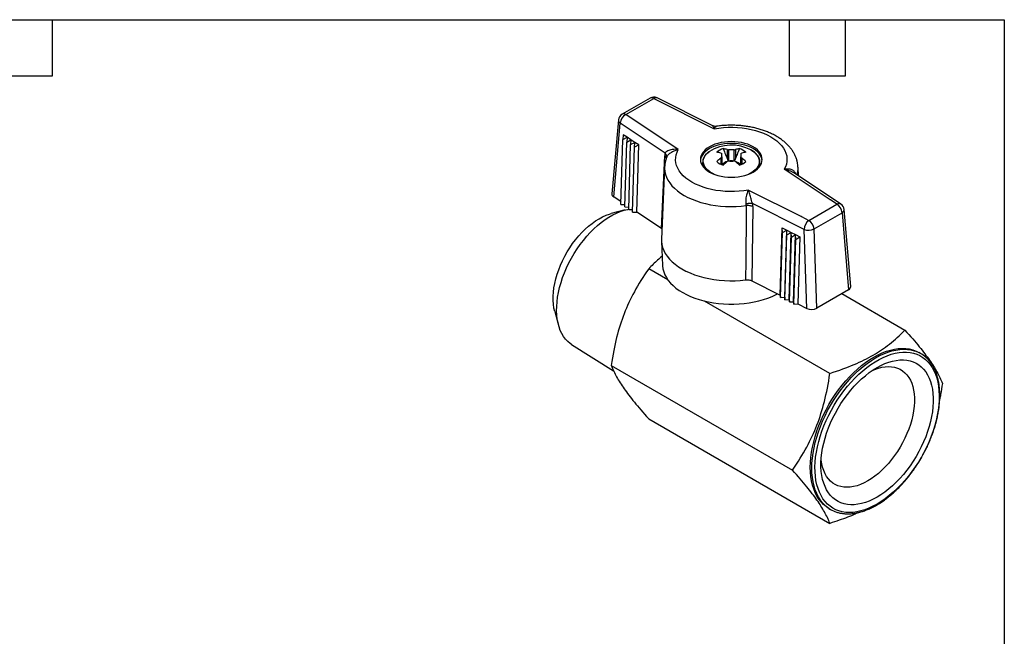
# Model space of a CAD drawing. Header units: inches. Extents: x 0.2 to 10.8, y 0.2 to 8.2.
# Tile 3 of 3: x 5.5 to 10.8, y 4.9 to 8.2. Entities that reach past the tile are written whole.
import ezdxf

# ---------------------------------------------------------------- set-up
doc = ezdxf.new("R2010")
doc.units = ezdxf.units.IN
doc.header["$MEASUREMENT"] = 0
doc.linetypes.add('SLD-Solid', pattern=[0])
doc.layers.add('TEXT', color=140, linetype='SLD-Solid', lineweight=25)

msp = doc.modelspace()

# ---------------------------------------------------------------- linework, layer by layer
for p, q in [((8.852, 7.83), (8.7022, 7.7435)), ((8.7219, 7.7415), (8.8717, 7.828)), ((8.8717, 7.828), (9.1956, 7.6655)), ((9.1848, 7.6828), (8.8894, 7.8311)), ((8.6827, 7.7129), (8.6477, 7.3167)), ((9.0035, 7.5545), (8.7219, 7.7415)), ((8.6573, 7.3007), (8.6922, 7.6956)), ((8.9327, 7.5359), (8.6922, 7.6956)), ((8.6962, 7.2609), (8.7066, 7.6081)), ((8.7085, 7.6336), (8.7066, 7.6081)), ((8.7066, 7.6081), (8.7292, 7.6199)), ((8.7292, 7.6199), (8.7085, 7.6336)), ((8.7292, 7.6199), (8.7272, 7.5945)), ((8.7272, 7.5945), (8.7498, 7.6062)), ((8.7498, 7.6062), (8.7292, 7.6199)), ((8.7498, 7.6062), (8.7479, 7.5808)), ((8.7705, 7.5926), (8.7498, 7.6062)), ((8.7169, 7.2472), (8.7272, 7.5945)), ((8.7375, 7.2335), (8.7479, 7.5808)), ((8.7479, 7.5808), (8.7705, 7.5926)), ((8.7582, 7.2198), (8.7686, 7.5672)), ((8.7686, 7.5672), (8.7705, 7.5926)), ((8.7912, 7.5789), (8.7686, 7.5672)), ((8.7912, 7.5789), (8.7705, 7.5926)), ((8.7804, 7.2189), (8.7912, 7.5789)), ((9.2651, 7.554), (9.2651, 7.5069)), ((9.2716, 7.5523), (9.2716, 7.4937)), ((9.3033, 7.4937), (9.3033, 7.5523)), ((9.3097, 7.554), (9.3097, 7.5069)), ((8.9125, 7.1312), (8.9304, 7.5213)), ((9.2317, 7.509), (9.2317, 7.4754)), ((9.2367, 7.5139), (9.2367, 7.5322)), ((9.2367, 7.5139), (9.2367, 7.4733)), ((9.3381, 7.5322), (9.3381, 7.5139)), ((9.3381, 7.4733), (9.3381, 7.5139)), ((9.3431, 7.509), (9.3431, 7.4754)), ((8.9301, 7.4601), (8.9135, 7.0729)), ((9.1339, 7.4853), (9.1339, 7.4823)), ((9.2367, 7.4758), (9.2376, 7.4735)), ((9.3381, 7.4758), (9.3371, 7.4733)), ((9.4409, 7.4823), (9.441, 7.4853)), ((9.441, 7.4823), (9.441, 7.4853)), ((9.8178, 7.2849), (9.5714, 7.4485)), ((9.6467, 7.4136), (9.6447, 7.4601)), ((9.6172, 7.4331), (9.6195, 7.4313)), ((9.8747, 7.2622), (9.6197, 7.4316)), ((9.3792, 7.3376), (9.6627, 7.1954)), ((8.6966, 7.2745), (8.6573, 7.3007)), ((9.8183, 7.2851), (9.8178, 7.2849)), ((9.8181, 7.2847), (9.8183, 7.2851)), ((9.8529, 7.2616), (9.8181, 7.2847)), ((9.8183, 7.2851), (9.8183, 7.2851)), ((8.7183, 7.2309), (8.644, 7.2115)), ((8.6962, 7.2609), (8.7173, 7.2601)), ((8.7169, 7.2472), (8.7379, 7.2464)), ((8.7375, 7.2335), (8.7586, 7.2327)), ((9.4022, 7.2489), (9.3977, 6.8511)), ((9.6773, 7.1269), (9.4007, 7.2657)), ((9.7031, 7.1751), (9.8529, 7.2616)), ((9.9272, 6.8206), (9.8922, 7.2327)), ((8.7582, 7.2198), (8.7804, 7.2189)), ((8.9125, 7.1312), (8.7804, 7.2189)), ((9.6627, 7.1954), (9.6624, 7.1951)), ((9.6624, 7.1951), (9.6631, 7.1952)), ((9.6624, 7.1951), (9.6624, 7.1951)), ((9.6631, 7.1952), (9.7031, 7.1751)), ((9.7309, 7.1291), (9.8807, 7.2156)), ((9.8807, 7.2156), (9.9157, 6.8035)), ((8.9125, 7.1312), (8.9159, 7.1282)), ((9.5495, 6.7749), (9.5603, 7.1349)), ((9.5603, 7.1349), (9.584, 7.1229)), ((9.5614, 7.1094), (9.5603, 7.1349)), ((9.5614, 7.1094), (9.584, 7.1229)), ((9.5733, 6.763), (9.584, 7.1229)), ((9.584, 7.1229), (9.6078, 7.1109)), ((9.5852, 7.0975), (9.584, 7.1229)), ((9.6912, 6.7038), (9.6773, 7.1269)), ((9.7448, 6.7048), (9.7309, 7.1291)), ((9.5511, 6.7621), (9.5614, 7.1094)), ((9.5749, 6.7501), (9.5852, 7.0975)), ((9.5852, 7.0975), (9.6078, 7.1109)), ((9.5971, 6.751), (9.6078, 7.1109)), ((9.5986, 6.7382), (9.609, 7.0855)), ((9.6078, 7.1109), (9.6316, 7.0989)), ((9.609, 7.0855), (9.6078, 7.1109)), ((9.609, 7.0855), (9.6316, 7.0989)), ((9.6209, 6.7391), (9.6316, 7.0989)), ((9.6224, 6.7263), (9.6328, 7.0735)), ((9.6316, 7.0989), (9.6553, 7.087)), ((9.6328, 7.0735), (9.6316, 7.0989)), ((9.6328, 7.0735), (9.6553, 7.087)), ((9.6553, 7.087), (9.6446, 6.7272)), ((8.9135, 7.0622), (8.919, 6.9337)), ((8.9477, 6.8565), (8.8446, 6.916)), ((9.3977, 6.8511), (9.5495, 6.7749)), ((9.5495, 6.7749), (9.5511, 6.7621)), ((9.5511, 6.7621), (9.5733, 6.763)), ((9.5733, 6.763), (9.5749, 6.7501)), ((9.9157, 6.8035), (9.7448, 6.7048)), ((9.8794, 6.7826), (10.2174, 6.5875)), ((9.8156, 6.3555), (9.1445, 6.7429)), ((9.5749, 6.7501), (9.5971, 6.751)), ((9.5971, 6.751), (9.5986, 6.7382)), ((9.5986, 6.7382), (9.6209, 6.7391)), ((9.6209, 6.7391), (9.6224, 6.7263)), ((9.6224, 6.7263), (9.6446, 6.7272)), ((9.6446, 6.7272), (9.6912, 6.7038)), ((8.3413, 6.6872), (8.3617, 6.6131)), ((8.4319, 6.5105), (8.6562, 6.3694)), ((10.3011, 6.4622), (10.2927, 6.467)), ((8.6437, 6.3982), (9.6147, 5.8377)), ((8.8446, 6.1123), (9.8156, 5.5518)), ((9.8105, 5.6317), (9.8188, 5.6269))]:
    msp.add_line(p, q)
at = {"flags": 128}
for points in [[(9.1956, 7.6655), (9.2199, 7.6694), (9.2447, 7.672), (9.2697, 7.6735), (9.2949, 7.6738), (9.3201, 7.6728), (9.345, 7.6706), (9.3695, 7.6672), (9.3934, 7.6626), (9.4165, 7.6569), (9.4388, 7.65), (9.4599, 7.6421), (9.4799, 7.6332), (9.4984, 7.6234), (9.5155, 7.6127), (9.5309, 7.6011), (9.5446, 7.5889), (9.5564, 7.5761), (9.5664, 7.5627), (9.5743, 7.5489), (9.5802, 7.5348), (9.584, 7.5204), (9.5857, 7.5059), (9.5853, 7.4913), (9.5828, 7.4769), (9.5781, 7.4626), (9.5714, 7.4485)], [(9.4043, 7.434), (9.4167, 7.442), (9.4274, 7.4508), (9.4364, 7.4601), (9.4435, 7.47), (9.4486, 7.4803), (9.4517, 7.4909), (9.4528, 7.5015), (9.4517, 7.5122), (9.4486, 7.5228), (9.4435, 7.5331), (9.4364, 7.543), (9.4274, 7.5523), (9.4167, 7.5611), (9.4043, 7.569), (9.3905, 7.5762), (9.3754, 7.5824), (9.3592, 7.5876), (9.342, 7.5916), (9.3242, 7.5946), (9.3059, 7.5964), (9.2874, 7.597), (9.2689, 7.5964), (9.2506, 7.5946), (9.2328, 7.5916), (9.2157, 7.5876), (9.1994, 7.5824), (9.1843, 7.5762), (9.1705, 7.569), (9.1581, 7.5611), (9.1474, 7.5523), (9.1384, 7.543), (9.1313, 7.5331), (9.1262, 7.5228), (9.1231, 7.5122), (9.1221, 7.5015), (9.1231, 7.4909), (9.1262, 7.4803), (9.1313, 7.47), (9.1384, 7.4601), (9.1474, 7.4508), (9.1581, 7.442), (9.1705, 7.434), (9.1843, 7.4269), (9.1994, 7.4207), (9.2157, 7.4155), (9.2328, 7.4114), (9.2506, 7.4085), (9.2689, 7.4067), (9.2874, 7.4061), (9.3059, 7.4067), (9.3242, 7.4085), (9.342, 7.4114), (9.3592, 7.4155), (9.3754, 7.4207), (9.3905, 7.4269), (9.4043, 7.434)], [(9.3792, 7.3376), (9.3549, 7.3337), (9.3302, 7.331), (9.3051, 7.3296), (9.2799, 7.3293), (9.2548, 7.3303), (9.2298, 7.3325), (9.2053, 7.3359), (9.1814, 7.3405), (9.1583, 7.3462), (9.136, 7.3531), (9.1149, 7.361), (9.0949, 7.3699), (9.0764, 7.3797), (9.0593, 7.3904), (9.0439, 7.4019), (9.0302, 7.4142), (9.0184, 7.427), (9.0084, 7.4404), (9.0005, 7.4542), (8.9946, 7.4683), (8.9908, 7.4827), (8.9891, 7.4972), (8.9895, 7.5118), (8.9921, 7.5262), (8.9967, 7.5405), (9.0035, 7.5545)], [(9.4526, 7.4967), (9.4517, 7.5026), (9.4486, 7.5131), (9.4435, 7.5234), (9.4364, 7.5333), (9.4274, 7.5427), (9.4167, 7.5514), (9.4043, 7.5594), (9.3905, 7.5665), (9.3754, 7.5727), (9.3592, 7.5779), (9.342, 7.582), (9.3242, 7.585), (9.3059, 7.5868), (9.2874, 7.5874), (9.2689, 7.5868), (9.2506, 7.585), (9.2328, 7.582), (9.2157, 7.5779), (9.1994, 7.5727), (9.1843, 7.5665), (9.1705, 7.5594), (9.1581, 7.5514), (9.1474, 7.5427), (9.1384, 7.5333), (9.1313, 7.5234), (9.1262, 7.5131), (9.1231, 7.5026), (9.1223, 7.4967)], [(9.1955, 7.4222), (9.1845, 7.4276), (9.1724, 7.4351), (9.1618, 7.4433), (9.153, 7.4522), (9.146, 7.4617), (9.1411, 7.4715), (9.1382, 7.4817), (9.1374, 7.4919), (9.1387, 7.5021), (9.1422, 7.5122), (9.1476, 7.522), (9.155, 7.5313), (9.1643, 7.5401), (9.1699, 7.5445)], [(9.3926, 7.5524), (9.3966, 7.55), (9.408, 7.5421), (9.4177, 7.5335), (9.4256, 7.5244), (9.4315, 7.5147), (9.4354, 7.5047), (9.4373, 7.4945), (9.437, 7.4842), (9.4346, 7.474), (9.4302, 7.4641), (9.4238, 7.4545), (9.4154, 7.4455), (9.4053, 7.4371), (9.3935, 7.4294)], [(8.9301, 7.46), (8.93, 7.4535), (8.9313, 7.4375), (8.9347, 7.4216), (8.9403, 7.4058), (8.9479, 7.3904), (8.9577, 7.3754), (8.9694, 7.3608), (8.983, 7.3468), (8.9985, 7.3335), (9.0158, 7.3209), (9.0347, 7.3091), (9.0551, 7.2982), (9.0769, 7.2882), (9.1, 7.2793), (9.1242, 7.2714), (9.1494, 7.2647), (9.1755, 7.259), (9.2022, 7.2546), (9.2295, 7.2514), (9.2571, 7.2494), (9.2848, 7.2487), (9.3126, 7.2492), (9.3403, 7.2509), (9.3676, 7.2539)], [(9.3935, 7.4294), (9.3802, 7.4226), (9.3793, 7.4222)], [(8.4319, 6.5105), (8.4241, 6.5158), (8.4111, 6.5265), (8.3992, 6.539), (8.3885, 6.553), (8.3791, 6.5686), (8.3711, 6.5857), (8.3643, 6.6041), (8.3589, 6.6239), (8.355, 6.6448), (8.3525, 6.6668), (8.3514, 6.6898), (8.3517, 6.7137), (8.3536, 6.7383), (8.3568, 6.7636), (8.3615, 6.7893), (8.3675, 6.8154), (8.3749, 6.8417), (8.3837, 6.8682), (8.3937, 6.8946), (8.405, 6.9209), (8.4174, 6.9468), (8.431, 6.9724), (8.4456, 6.9974), (8.4612, 7.0218), (8.4777, 7.0453), (8.495, 7.068), (8.513, 7.0896), (8.5317, 7.1101), (8.551, 7.1294), (8.5706, 7.1474), (8.5907, 7.1639), (8.6109, 7.1789), (8.6314, 7.1924), (8.6519, 7.2042), (8.6723, 7.2144), (8.6926, 7.2227), (8.7126, 7.2293), (8.7323, 7.2341), (8.7376, 7.2351)], [(8.3413, 6.6872), (8.337, 6.7057), (8.3342, 6.7256), (8.3327, 6.7465), (8.3327, 6.7683), (8.3342, 6.7909), (8.337, 6.8141), (8.3413, 6.8378), (8.347, 6.8618), (8.3541, 6.8861), (8.3625, 6.9105), (8.3721, 6.9348), (8.383, 6.9589), (8.395, 6.9826), (8.4081, 7.0059), (8.4222, 7.0285), (8.4372, 7.0504), (8.453, 7.0714), (8.4696, 7.0914), (8.4868, 7.1102), (8.5046, 7.1279), (8.5228, 7.1441), (8.5413, 7.159), (8.5601, 7.1723), (8.5789, 7.184), (8.5978, 7.1941), (8.6165, 7.2024), (8.635, 7.2089), (8.644, 7.2115)], [(8.9135, 7.0729), (8.9135, 7.0626), (8.9152, 7.0462), (8.9191, 7.0299), (8.9252, 7.0138), (8.9333, 6.998), (8.9435, 6.9826), (8.9557, 6.9678), (8.9699, 6.9535), (8.9858, 6.9398), (9.0036, 6.927), (9.0229, 6.9149), (9.0439, 6.9037), (9.0662, 6.8935), (9.0898, 6.8842), (9.1146, 6.8761), (9.1403, 6.869), (9.1669, 6.8632), (9.1943, 6.8584), (9.2221, 6.855), (9.2504, 6.8527), (9.2788, 6.8517), (9.3073, 6.8519), (9.3357, 6.8535), (9.3638, 6.8562)], [(8.919, 6.9337), (8.9192, 6.931), (8.9212, 6.9151), (8.9253, 6.8994), (8.9315, 6.8839), (8.9396, 6.8687), (8.9496, 6.8539), (8.9616, 6.8396), (8.9754, 6.8258), (8.9909, 6.8126), (9.0081, 6.8002), (9.0268, 6.7885), (9.047, 6.7777), (9.0686, 6.7678), (9.0913, 6.7588), (9.1152, 6.7509), (9.14, 6.744), (9.1657, 6.7382), (9.192, 6.7335), (9.2189, 6.7299), (9.2461, 6.7276), (9.2736, 6.7264), (9.3012, 6.7264), (9.3287, 6.7276), (9.3559, 6.7299), (9.3828, 6.7335), (9.4091, 6.7382), (9.4348, 6.744), (9.4596, 6.7509), (9.4835, 6.7588), (9.5062, 6.7678), (9.5278, 6.7777), (9.5358, 6.7818)], [(9.8105, 5.6317), (9.8104, 5.6317), (9.7952, 5.6417), (9.781, 5.6534), (9.768, 5.6669), (9.7562, 5.682), (9.7457, 5.6986), (9.7365, 5.7168), (9.7287, 5.7364), (9.7222, 5.7573), (9.7171, 5.7795), (9.7135, 5.8028), (9.7113, 5.8272), (9.7106, 5.8525), (9.7113, 5.8787), (9.7135, 5.9056), (9.7171, 5.9331), (9.7222, 5.9611), (9.7287, 5.9895), (9.7365, 6.0182), (9.7457, 6.047), (9.7562, 6.0758), (9.768, 6.1045), (9.781, 6.1329), (9.7952, 6.161), (9.8104, 6.1886), (9.8267, 6.2156), (9.844, 6.2419), (9.8621, 6.2674), (9.8811, 6.292), (9.9008, 6.3155), (9.9211, 6.3379), (9.942, 6.359), (9.9633, 6.3788), (9.9851, 6.3972), (10.0071, 6.4141), (10.0293, 6.4294), (10.0516, 6.4432), (10.0739, 6.4552), (10.0961, 6.4655), (10.1181, 6.474), (10.1399, 6.4807), (10.1612, 6.4856), (10.1821, 6.4885), (10.2024, 6.4896), (10.2221, 6.4888), (10.2411, 6.4862), (10.2592, 6.4816), (10.2764, 6.4752), (10.2927, 6.467)], [(9.791, 5.6472), (9.7894, 5.6486), (9.7764, 5.6621), (9.7646, 5.6771), (9.7541, 5.6938), (9.7449, 5.712), (9.737, 5.7315), (9.7305, 5.7525), (9.7255, 5.7746), (9.7218, 5.798), (9.7196, 5.8223), (9.7189, 5.8477), (9.7196, 5.8739), (9.7218, 5.9008), (9.7255, 5.9283), (9.7305, 5.9563), (9.737, 5.9847), (9.7449, 6.0134), (9.7541, 6.0422), (9.7646, 6.071), (9.7764, 6.0996), (9.7894, 6.1281), (9.8035, 6.1562), (9.8188, 6.1838), (9.8351, 6.2108), (9.8523, 6.2371), (9.8705, 6.2626), (9.8894, 6.2872), (9.9091, 6.3107), (9.9294, 6.333), (9.9503, 6.3542), (9.9717, 6.374), (9.9934, 6.3924), (10.0154, 6.4093), (10.0376, 6.4246), (10.0599, 6.4383), (10.0822, 6.4504), (10.1045, 6.4607), (10.1265, 6.4692), (10.1482, 6.4759), (10.1696, 6.4807), (10.1904, 6.4837), (10.2108, 6.4848), (10.2305, 6.484), (10.2494, 6.4814), (10.2675, 6.4768), (10.2708, 6.4758)], [(10.0683, 5.6556), (10.0463, 5.6437), (10.0244, 5.6336), (10.0027, 5.6252), (9.9813, 5.6187), (9.9603, 5.614), (9.9397, 5.6112), (9.9197, 5.6102), (9.9004, 5.6112), (9.8818, 5.6139), (9.864, 5.6186), (9.8471, 5.6251), (9.8311, 5.6334), (9.8162, 5.6435), (9.8024, 5.6553), (9.7898, 5.6688), (9.7784, 5.684), (9.7682, 5.7006), (9.7594, 5.7188), (9.7519, 5.7384), (9.7458, 5.7592), (9.7411, 5.7814), (9.7378, 5.8046), (9.736, 5.8289), (9.7357, 5.8541), (9.7368, 5.8801), (9.7393, 5.9068), (9.7433, 5.934), (9.7487, 5.9618), (9.7555, 5.9899), (9.7636, 6.0182), (9.7731, 6.0466), (9.7839, 6.0749), (9.796, 6.1031), (9.8092, 6.1311), (9.8235, 6.1586), (9.839, 6.1856), (9.8554, 6.212), (9.8727, 6.2376), (9.891, 6.2624), (9.91, 6.2862), (9.9296, 6.3089), (9.9499, 6.3304), (9.9707, 6.3507), (9.992, 6.3696), (10.0135, 6.387), (10.0353, 6.403), (10.0573, 6.4173), (10.0793, 6.43), (10.1012, 6.441), (10.123, 6.4503), (10.1446, 6.4577), (10.1658, 6.4633), (10.1867, 6.4671), (10.2069, 6.469), (10.2266, 6.469), (10.2456, 6.4671), (10.2638, 6.4634), (10.2812, 6.4578), (10.2976, 6.4504), (10.313, 6.4412), (10.3274, 6.4302), (10.3406, 6.4176), (10.3527, 6.4033), (10.3634, 6.3873), (10.3729, 6.3699), (10.3811, 6.351), (10.3879, 6.3308), (10.3933, 6.3093), (10.3973, 6.2866), (10.3998, 6.2628), (10.4009, 6.2381), (10.4006, 6.2125), (10.3987, 6.1861), (10.3955, 6.1591), (10.3908, 6.1316), (10.3847, 6.1037), (10.3772, 6.0755), (10.3684, 6.0471), (10.3582, 6.0187), (10.3468, 5.9904), (10.3342, 5.9623), (10.3204, 5.9345), (10.3055, 5.9073), (10.2895, 5.8805), (10.2726, 5.8545), (10.2548, 5.8293), (10.2362, 5.805), (10.2169, 5.7818), (10.1969, 5.7596), (10.1763, 5.7387), (10.1553, 5.7191), (10.1339, 5.701), (10.1122, 5.6842), (10.0903, 5.6691), (10.0683, 5.6556)], [(10.0683, 5.6925), (10.0473, 5.6813), (10.0264, 5.6718), (10.0058, 5.664), (9.9854, 5.6581), (9.9655, 5.6541), (9.946, 5.652), (9.9271, 5.6517), (9.909, 5.6533), (9.8916, 5.6568), (9.875, 5.6622), (9.8594, 5.6694), (9.8449, 5.6784), (9.8314, 5.6892), (9.819, 5.7017), (9.8079, 5.7158), (9.7981, 5.7315), (9.7895, 5.7487), (9.7823, 5.7674), (9.7766, 5.7873), (9.7722, 5.8085), (9.7693, 5.8308), (9.7678, 5.8541), (9.7678, 5.8784), (9.7693, 5.9034), (9.7722, 5.9291), (9.7766, 5.9553), (9.7823, 5.9819), (9.7895, 6.0089), (9.7981, 6.0359), (9.8079, 6.063), (9.819, 6.09), (9.8314, 6.1167), (9.8449, 6.1431), (9.8594, 6.1689), (9.875, 6.1941), (9.8916, 6.2186), (9.909, 6.2422), (9.9271, 6.2648), (9.946, 6.2863), (9.9655, 6.3066), (9.9854, 6.3256), (10.0058, 6.3432), (10.0264, 6.3594), (10.0473, 6.374), (10.0683, 6.3869), (10.0893, 6.3982), (10.1101, 6.4077), (10.1308, 6.4154), (10.1512, 6.4213), (10.1711, 6.4253), (10.1906, 6.4275), (10.2094, 6.4278), (10.2276, 6.4261), (10.245, 6.4226), (10.2616, 6.4173), (10.2771, 6.41), (10.2917, 6.401), (10.3052, 6.3902), (10.3175, 6.3778), (10.3287, 6.3636), (10.3385, 6.3479), (10.3471, 6.3307), (10.3542, 6.3121), (10.36, 6.2921), (10.3644, 6.2709), (10.3673, 6.2486), (10.3688, 6.2253), (10.3688, 6.2011), (10.3673, 6.176), (10.3644, 6.1504), (10.36, 6.1241), (10.3542, 6.0975), (10.3471, 6.0706), (10.3385, 6.0435), (10.3287, 6.0164), (10.3175, 5.9895), (10.3052, 5.9627), (10.2917, 5.9364), (10.2771, 5.9105), (10.2616, 5.8853), (10.245, 5.8609), (10.2276, 5.8373), (10.2094, 5.8147), (10.1906, 5.7931), (10.1711, 5.7728), (10.1512, 5.7538), (10.1308, 5.7362), (10.1101, 5.7201), (10.0893, 5.7055), (10.0683, 5.6925)], [(10.042, 6.3704), (10.0564, 6.3767), (10.0753, 6.3833), (10.0938, 6.3881), (10.1118, 6.3911), (10.1294, 6.3921), (10.1462, 6.3913), (10.1623, 6.3885), (10.1776, 6.3839), (10.1919, 6.3774), (10.2052, 6.3691), (10.2174, 6.3591), (10.2285, 6.3473), (10.2383, 6.3339), (10.2468, 6.319), (10.254, 6.3026), (10.2598, 6.2848), (10.2641, 6.2657), (10.2671, 6.2455), (10.2685, 6.2243), (10.2685, 6.2021), (10.2671, 6.1792), (10.2641, 6.1556), (10.2598, 6.1315), (10.254, 6.107), (10.2468, 6.0823), (10.2383, 6.0575), (10.2285, 6.0328), (10.2174, 6.0083), (10.2052, 5.9841), (10.1919, 5.9605), (10.1776, 5.9375), (10.1623, 5.9152), (10.1462, 5.8939), (10.1294, 5.8735), (10.1118, 5.8544), (10.0938, 5.8364), (10.0753, 5.8199), (10.0564, 5.8048), (10.0374, 5.7912), (10.0182, 5.7793)], [(10.0182, 5.7793), (9.999, 5.7691), (9.9799, 5.7606), (9.9611, 5.754), (9.9426, 5.7492), (9.9245, 5.7462), (9.907, 5.7452), (9.8901, 5.746), (9.874, 5.7488), (9.8588, 5.7534), (9.8444, 5.7599), (9.8311, 5.7682), (9.8189, 5.7782), (9.8079, 5.79), (9.7981, 5.8034), (9.7896, 5.8183), (9.7824, 5.8347), (9.7766, 5.8525), (9.7722, 5.8716), (9.7693, 5.8918), (9.7688, 5.8971)]]:
    msp.add_lwpolyline(points, dxfattribs=at)
for centre, radius, start, end in [((8.8717, 7.7959), 0.0394, 63.3512, 119.9973), ((8.8602, 7.8122), 0.0195, 53.9547, 114.7348), ((8.8831, 7.8143), 0.0179, 69.6667, 129.8734), ((8.7219, 7.7094), 0.0394, 119.9973, 174.9485), ((8.7021, 7.7123), 0.0195, 178.4915, 239.3175), ((8.7495, 7.6911), 0.0575, 118.6954, 175.5339), ((8.7104, 7.7263), 0.019, 53.0307, 115.6588), ((9.2882, 7.353), 0.2251, 62.3772, 121.7018), ((9.2673, 7.4803), 0.0828, 106.523, 133.4716), ((9.2114, 7.3962), 0.1667, 71.1788, 78.7979), ((9.2874, 7.4632), 0.0904, 79.9068, 100.0932), ((9.3635, 7.3962), 0.1667, 101.2021, 108.8212), ((9.3075, 7.4803), 0.0828, 46.5284, 73.477), ((9.178, 7.3769), 0.1667, 71.1788, 78.7979), ((9.4584, 7.2317), 0.3582, 129.2668, 133.8413), ((9.2529, 7.523), 0.0186, 150.5961, 209.4039), ((9.2874, 7.5828), 0.0904, 259.9068, 280.0932), ((9.2874, 7.4025), 0.0912, 83.0561, 96.9439), ((9.3219, 7.523), 0.0186, 330.5961, 29.4039), ((9.3969, 7.3769), 0.1667, 101.2021, 108.8212), ((9.1164, 7.2317), 0.3582, 46.1587, 50.7332), ((9.1901, 7.4859), 0.0563, 180.4624, 213.4062), ((9.1876, 7.4825), 0.0538, 180.2065, 205.4344), ((9.2673, 7.5501), 0.0828, 226.5284, 253.477), ((9.2753, 7.4456), 0.0455, 100.2436, 144.445), ((9.4918, 7.2124), 0.3582, 129.2668, 133.8413), ((9.3001, 7.4462), 0.0448, 35.3716, 78.0533), ((9.083, 7.2124), 0.3582, 46.1587, 50.7332), ((9.3075, 7.5501), 0.0828, 286.523, 313.4716), ((9.3832, 7.4864), 0.0578, 326.9493, 355.9338), ((9.3865, 7.4826), 0.0545, 334.7353, 359.6238), ((9.5229, 7.4551), 0.1219, 342.5586, 2.3723), ((9.8644, 7.2439), 0.021, 60.4569, 122.9594), ((9.8199, 7.2102), 0.0611, 5.0795, 57.2307), ((9.8529, 7.2294), 0.0394, 4.8553, 56.4121), ((9.8725, 7.2335), 0.0197, 294.7112, 357.7082), ((9.742, 7.1232), 0.0648, 126.8777, 176.7482), ((9.6701, 7.1237), 0.0611, 5.0795, 57.2307), ((9.7015, 7.1898), 0.0673, 248.9216, 295.8471), ((10.22, 6.3218), 0.1622, 47.881, 71.7366), ((9.8999, 5.7674), 0.1622, 227.8123, 252.2656)]:
    msp.add_arc(centre, radius, start, end)
for centre, major_axis, ratio, start_param, end_param in [((9.0002, 7.4728), (-0.0522, 0.0852), 0.545617, 0.469094, 0.677722), ((8.6871, 7.3155), (0.0395, -0.0001), 0.576067, 3.091707, 3.857969), ((9.8181, 7.2525), (0.0077, 0.042), 0.201726, 0.721748, 0.736399), ((9.2859, 7.2772), (0.0794, -0.0342), 0.565541, 0.225307, 0.413849), ((9.3218, 7.2871), (-0.065, 0.0759), 0.624859, 3.761176, 3.969805), ((9.6631, 7.163), (0.0462, 0.0119), 0.661984, 1.401632, 1.416284), ((9.8877, 6.8196), (0.0395, -0.0001), 0.576067, 5.500823, 6.333072), ((9.717, 6.721), (0.0394, -0.0001), 0.578506, 3.999985, 5.498723)]:
    msp.add_ellipse(centre, major_axis=major_axis, ratio=ratio, start_param=start_param, end_param=end_param)
for points, knots in [([(9.1846, 7.6829), (9.1857, 7.6824), (9.1868, 7.6814), (9.1904, 7.6769), (9.1929, 7.6719), (9.1956, 7.6655)], [0, 0, 0, 0, 0.1685186, 0.1685186, 0.5235186, 0.5235186, 0.5235186, 0.5235186]), ([(9.2077, 7.6791), (9.2038, 7.6788), (9.1959, 7.6783), (9.1885, 7.6813), (9.1848, 7.6828)], [0, 0, 0, 0, 0.487482, 1, 1, 1, 1]), ([(9.1956, 7.6655), (9.198, 7.6693), (9.2026, 7.6766), (9.206, 7.6781), (9.2076, 7.6788)], [0, 0, 0, 0, 0.529921, 1, 1, 1, 1]), ([(9.6446, 7.4602), (9.6446, 7.4613), (9.6446, 7.4681), (9.6428, 7.4805), (9.6391, 7.4972), (9.6335, 7.5136), (9.6262, 7.5296), (9.6172, 7.5452), (9.6065, 7.5603), (9.594, 7.575), (9.5799, 7.5889), (9.5642, 7.6022), (9.547, 7.6147), (9.5284, 7.6263), (9.5084, 7.637), (9.4874, 7.6467), (9.4653, 7.6553), (9.4424, 7.6629), (9.4188, 7.6693), (9.3945, 7.6747), (9.3697, 7.6789), (9.3446, 7.682), (9.3192, 7.684), (9.2936, 7.6848), (9.268, 7.6845), (9.2426, 7.6831), (9.2223, 7.6812), (9.2108, 7.6794), (9.2076, 7.6789)], [0, 0, 0, 0, 0.00721, 0.044306, 0.081418, 0.118761, 0.15653, 0.194889, 0.233951, 0.273764, 0.314303, 0.355476, 0.397139, 0.439131, 0.481303, 0.523526, 0.565706, 0.607804, 0.649805, 0.691707, 0.733521, 0.775262, 0.816952, 0.85861, 0.900262, 0.941928, 0.983628, 1, 1, 1, 1]), ([(8.9576, 7.5519), (8.9538, 7.5508), (8.9503, 7.5494), (8.943, 7.5458), (8.9395, 7.5434), (8.9351, 7.5392), (8.9337, 7.5376), (8.9327, 7.5359)], [0.5235308, 0.5235308, 0.5235308, 0.5235308, 0.675, 0.675, 0.875, 0.875, 1, 1, 1, 1]), ([(8.9416, 7.5128), (8.942, 7.5141), (8.9434, 7.5178), (8.9479, 7.5241), (8.9545, 7.5312), (8.9654, 7.5399), (8.982, 7.5491), (8.9962, 7.5527), (9.0035, 7.5545)], [0, 0, 0, 0, 0.070794, 0.198173, 0.322873, 0.454426, 0.72162, 1, 1, 1, 1]), ([(9.0035, 7.5545), (8.9924, 7.5561), (8.9813, 7.5562), (8.9664, 7.5541), (8.9618, 7.5532), (8.9576, 7.5519)], [0, 0, 0, 0, 0.355, 0.355, 0.5235186, 0.5235186, 0.5235186, 0.5235186]), ([(9.2437, 7.5597), (9.2488, 7.5471), (9.2528, 7.5371), (9.2597, 7.5201), (9.2626, 7.513), (9.2651, 7.5069)], [0, 0, 0, 0, 0.5, 0.5, 1, 1, 1, 1]), ([(9.3311, 7.5597), (9.326, 7.5471), (9.322, 7.5371), (9.3151, 7.5201), (9.3122, 7.513), (9.3097, 7.5069)], [0, 0, 0, 0, 0.5, 0.5, 1, 1, 1, 1]), ([(9.4406, 7.482), (9.4408, 7.484), (9.4412, 7.4894), (9.4397, 7.4981), (9.4366, 7.5081), (9.4316, 7.5177), (9.4249, 7.5269), (9.4166, 7.5357), (9.4066, 7.5438), (9.3988, 7.5492), (9.394, 7.5517), (9.3934, 7.552)], [0, 0, 0, 0, 0.074625, 0.20151, 0.328434, 0.456345, 0.585842, 0.716958, 0.849313, 0.982395, 1, 1, 1, 1]), ([(8.9414, 7.5129), (8.9412, 7.5125), (8.9386, 7.5066), (8.9351, 7.4947), (8.9316, 7.4775), (8.93, 7.4659), (8.9301, 7.4601), (8.9301, 7.46)], [0, 0, 0, 0, 0.0244932, 0.3537485, 0.67701, 0.9956403, 1, 1, 1, 1]), ([(8.9397, 7.5081), (8.9394, 7.5098), (8.9385, 7.5145), (8.9336, 7.5186), (8.9304, 7.5213)], [0, 0, 0, 0, 0.345972, 1, 1, 1, 1]), ([(8.941, 7.5135), (8.9412, 7.5147), (8.942, 7.5182), (8.9403, 7.5262), (8.9356, 7.5322), (8.9327, 7.5359)], [0, 0, 0, 0, 0.162367, 0.488914, 1, 1, 1, 1]), ([(9.1676, 7.5429), (9.165, 7.541), (9.1589, 7.5364), (9.1511, 7.5283), (9.1439, 7.5189), (9.1386, 7.509), (9.1353, 7.4989), (9.1338, 7.4909), (9.134, 7.4865), (9.1341, 7.4854)], [0, 0, 0, 0, 0.124005, 0.292298, 0.459851, 0.625917, 0.789829, 0.951428, 1, 1, 1, 1]), ([(9.2651, 7.5069), (9.2664, 7.5038), (9.2683, 7.4993), (9.2702, 7.4948), (9.2708, 7.4933)], [0, 0, 0, 0, 0.679089, 1, 1, 1, 1]), ([(9.3097, 7.5069), (9.3084, 7.5038), (9.3065, 7.4993), (9.3046, 7.4947), (9.304, 7.4933)], [0, 0, 0, 0, 0.676762, 1, 1, 1, 1]), ([(9.6332, 7.4226), (9.6328, 7.4243), (9.6314, 7.429), (9.627, 7.4354), (9.6203, 7.4416), (9.6094, 7.4476), (9.5928, 7.4513), (9.5786, 7.4495), (9.5714, 7.4485)], [0, 0, 0, 0, 0.069461, 0.197022, 0.321902, 0.453643, 0.72122, 1, 1, 1, 1]), ([(9.5714, 7.4485), (9.5824, 7.447), (9.5935, 7.4442), (9.6084, 7.438), (9.613, 7.4357), (9.6172, 7.4331)], [0, 0, 0, 0, 0.355, 0.355, 0.5235186, 0.5235186, 0.5235186, 0.5235186]), ([(9.3792, 7.3376), (9.3757, 7.3316), (9.3724, 7.324), (9.3673, 7.3075), (9.3655, 7.2988), (9.3642, 7.2844), (9.3642, 7.2789), (9.365, 7.2702), (9.3656, 7.267), (9.3664, 7.264)], [0, 0, 0, 0, 0.355, 0.355, 0.675, 0.675, 0.875, 0.875, 1, 1, 1, 1]), ([(9.3903, 7.3021), (9.3891, 7.3065), (9.388, 7.3108), (9.3844, 7.3235), (9.3819, 7.3312), (9.3792, 7.3376)], [0, 0, 0, 0, 0.1685186, 0.1685186, 0.5235186, 0.5235186, 0.5235186, 0.5235186]), ([(9.4007, 7.2657), (9.3996, 7.2686), (9.3987, 7.2716), (9.3962, 7.2797), (9.3948, 7.2849), (9.3923, 7.2942), (9.3913, 7.2982), (9.3903, 7.3021)], [0.5235307, 0.5235307, 0.5235307, 0.5235307, 0.6485307, 0.6485307, 0.8485307, 0.8485307, 1, 1, 1, 1]), ([(9.3676, 7.2539), (9.3674, 7.2288), (9.3671, 7.2037), (9.3669, 7.1785), (9.3666, 7.1498), (9.3664, 7.1211), (9.3661, 7.0924), (9.3659, 7.0744), (9.3657, 7.0565), (9.3656, 7.0386), (9.3655, 7.0296), (9.3654, 7.0206), (9.3653, 7.0116), (9.3652, 6.9973), (9.365, 6.9829), (9.3649, 6.9686), (9.3647, 6.9456), (9.3645, 6.9226), (9.3642, 6.8996), (9.3641, 6.8852), (9.364, 6.8707), (9.3638, 6.8562)], [0, 0, 0, 0, 0.18952, 0.18952, 0.18952, 0.406114, 0.406114, 0.406114, 0.541486, 0.541486, 0.541486, 0.609171, 0.609171, 0.609171, 0.717468, 0.717468, 0.717468, 0.890744, 0.890744, 0.890744, 1, 1, 1, 1]), ([(8.9169, 6.983), (8.9169, 6.9829), (8.9083, 6.9763), (8.8922, 6.9621), (8.8678, 6.9398), (8.8525, 6.9241), (8.8446, 6.916)], [0, 0, 0, 0, 0.000598, 0.31488, 0.646442, 1, 1, 1, 1]), ([(8.8446, 6.916), (8.8141, 6.8726), (8.7893, 6.8326), (8.7465, 6.7538), (8.7286, 6.7151), (8.6975, 6.635), (8.6844, 6.5936), (8.6615, 6.5033), (8.6519, 6.4545), (8.6437, 6.3982)], [0, 0, 0, 0, 0.25, 0.25, 0.5, 0.5, 0.75, 0.75, 1, 1, 1, 1]), ([(9.3638, 6.8562), (9.3668, 6.8566), (9.3698, 6.8567), (9.3758, 6.8566), (9.3788, 6.8564), (9.3847, 6.8555), (9.3875, 6.8549), (9.3929, 6.8532), (9.3954, 6.8522), (9.3977, 6.8511)], [0, 0, 0, 0, 0.02301859, 0.02301859, 0.04603172, 0.04603172, 0.06904826, 0.06904826, 0.09206968, 0.09206968, 0.09206968, 0.09206968]), ([(10.0476, 6.4535), (10.0786, 6.4715), (10.1074, 6.4908), (10.163, 6.5344), (10.1899, 6.5587), (10.2174, 6.5875)], [0, 0, 0, 0, 0.5, 0.5, 1, 1, 1, 1]), ([(10.2174, 6.5875), (10.2479, 6.5535), (10.2727, 6.5246), (10.3155, 6.4721), (10.3334, 6.4487), (10.3645, 6.4045), (10.3776, 6.3837), (10.4005, 6.3428), (10.4101, 6.3227), (10.4183, 6.3016)], [0, 0, 0, 0, 0.25, 0.25, 0.5, 0.5, 0.75, 0.75, 1, 1, 1, 1]), ([(9.8156, 6.3555), (9.8654, 6.3714), (9.9075, 6.3869), (9.9831, 6.419), (10.0165, 6.4356), (10.0476, 6.4535)], [0, 0, 0, 0, 0.5, 0.5, 1, 1, 1, 1]), ([(9.8521, 5.6124), (9.8548, 5.6115), (9.8632, 5.6086), (9.878, 5.6057), (9.8963, 5.6035), (9.9154, 5.603), (9.9349, 5.6042), (9.955, 5.6071), (9.9755, 5.6117), (9.9963, 5.618), (10.0174, 5.6259), (10.0386, 5.6354), (10.0598, 5.6465), (10.0811, 5.6591), (10.1022, 5.6732), (10.1232, 5.6886), (10.144, 5.7055), (10.1644, 5.7236), (10.1844, 5.7429), (10.2039, 5.7634), (10.2229, 5.7849), (10.2412, 5.8074), (10.2589, 5.8308), (10.2758, 5.855), (10.2919, 5.8799), (10.3071, 5.9055), (10.3214, 5.9315), (10.3348, 5.958), (10.347, 5.9848), (10.3582, 6.0119), (10.3683, 6.039), (10.3772, 6.0662), (10.3849, 6.0933), (10.3914, 6.1203), (10.3966, 6.1469), (10.4005, 6.1732), (10.4032, 6.199), (10.4045, 6.2243), (10.4045, 6.2489), (10.4032, 6.2727), (10.4005, 6.2957), (10.3965, 6.3177), (10.3912, 6.3387), (10.3846, 6.3586), (10.3768, 6.3773), (10.3677, 6.3947), (10.3574, 6.4107), (10.3459, 6.4252), (10.3367, 6.4353), (10.3311, 6.4401), (10.33, 6.441)], [0, 0, 0, 0, 0.010146, 0.03114, 0.0522, 0.07334, 0.094562, 0.115861, 0.137225, 0.158639, 0.18009, 0.201563, 0.22305, 0.244541, 0.26603, 0.287514, 0.308991, 0.330461, 0.351924, 0.373379, 0.394827, 0.41627, 0.437709, 0.459144, 0.480576, 0.502008, 0.523439, 0.544871, 0.566305, 0.587742, 0.609184, 0.630631, 0.652084, 0.673545, 0.695015, 0.716494, 0.737983, 0.759482, 0.780989, 0.802503, 0.82402, 0.845533, 0.867033, 0.888509, 0.909947, 0.93133, 0.952644, 0.973875, 0.995019, 1, 1, 1, 1]), ([(8.6437, 6.3982), (8.6519, 6.3771), (8.6615, 6.357), (8.6844, 6.3161), (8.6975, 6.2953), (8.7286, 6.2511), (8.7465, 6.2276), (8.7893, 6.1752), (8.8141, 6.1463), (8.8446, 6.1123)], [0, 0, 0, 0, 0.25, 0.25, 0.5, 0.5, 0.75, 0.75, 1, 1, 1, 1]), ([(9.6147, 5.8377), (9.6452, 5.881), (9.67, 5.9211), (9.7128, 5.9999), (9.7307, 6.0386), (9.7617, 6.1187), (9.7749, 6.1601), (9.7978, 6.2504), (9.8074, 6.2992), (9.8156, 6.3555)], [0, 0, 0, 0, 0.25, 0.25, 0.5, 0.5, 0.75, 0.75, 1, 1, 1, 1]), ([(10.4183, 6.3016), (10.4153, 6.2815), (10.4112, 6.2538), (10.4055, 6.2266), (10.404, 6.2191)], [0, 0, 0, 0, 0.726405, 1, 1, 1, 1]), ([(9.8156, 5.5518), (9.8074, 5.5729), (9.7978, 5.593), (9.7749, 5.6339), (9.7617, 5.6547), (9.7307, 5.6989), (9.7128, 5.7224), (9.67, 5.7748), (9.6452, 5.8037), (9.6147, 5.8377)], [0, 0, 0, 0, 0.25, 0.25, 0.5, 0.5, 0.75, 0.75, 1, 1, 1, 1]), ([(9.9717, 5.6111), (9.965, 5.6081), (9.9453, 5.5989), (9.9098, 5.5846), (9.8645, 5.5678), (9.8323, 5.5573), (9.8156, 5.5518)], [0, 0, 0, 0, 0.136847, 0.406262, 0.692071, 1, 1, 1, 1])]:
    msp.add_open_spline(points, degree=3, knots=knots)
for points in [[(9.2651, 7.554), (9.2671, 7.5533), (9.2692, 7.5528), (9.2716, 7.5523)], [(9.3033, 7.5523), (9.3056, 7.5528), (9.3078, 7.5533), (9.3097, 7.554)], [(9.2367, 7.5322), (9.2353, 7.5332), (9.2336, 7.534), (9.2317, 7.5347)], [(9.2317, 7.509), (9.2336, 7.5105), (9.2353, 7.5122), (9.2367, 7.5139)], [(9.2716, 7.4937), (9.2692, 7.4926), (9.2671, 7.4912), (9.2651, 7.4897)], [(9.3097, 7.4897), (9.3078, 7.4912), (9.3056, 7.4926), (9.3033, 7.4937)], [(9.3431, 7.5347), (9.3412, 7.534), (9.3395, 7.5332), (9.3381, 7.5322)], [(9.3381, 7.5139), (9.3395, 7.5122), (9.3412, 7.5105), (9.3431, 7.509)], [(9.3664, 7.264), (9.3724, 7.2655), (9.385, 7.2674), (9.3961, 7.2667), (9.4007, 7.2657)], [(9.4022, 7.2489), (9.3976, 7.2512), (9.3863, 7.2545), (9.3736, 7.2546), (9.3676, 7.2539)]]:
    msp.add_open_spline(points, degree=3)
at = {"layer": 'TEXT'}
for p, q in [((0.25, 8.25), (10.75, 8.25)), ((5.65, 7.95), (5.65, 8.25)), ((9.6, 7.95), (9.6, 8.25)), ((9.9, 7.95), (9.9, 8.25)), ((10.75, 8.25), (10.75, 0.25)), ((5.35, 7.95), (5.65, 7.95)), ((9.6, 7.95), (9.9, 7.95))]:
    msp.add_line(p, q, dxfattribs=at)

doc.saveas('drawing.dxf')
